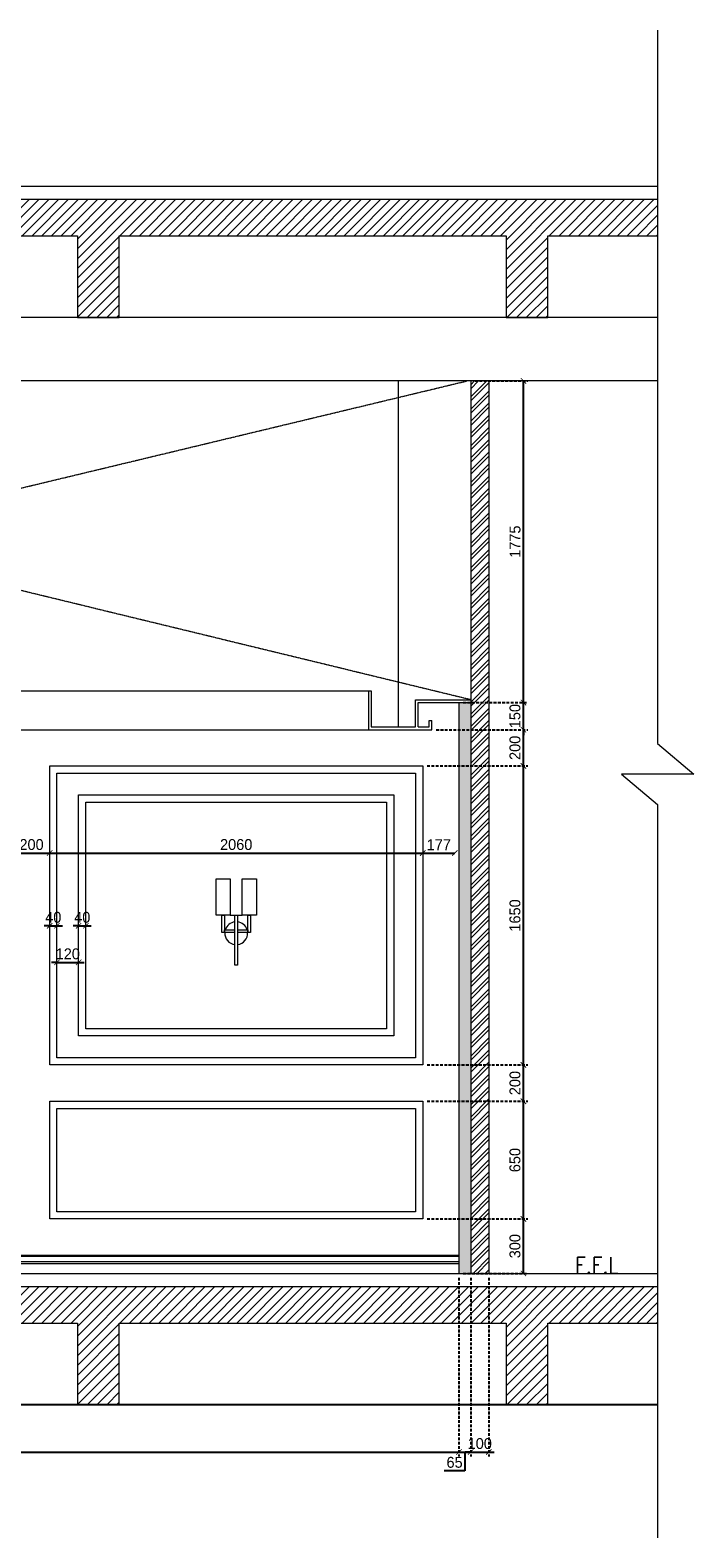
# Model space of a CAD drawing. Header units: millimetres. Extents: x 325 to 282792, y 120 to 12645.
# Tile 10 of 15: x 254630 to 258294, y 4326 to 12645. Entities that reach past the tile are written whole.
import ezdxf

# ---------------------------------------------------------------- set-up
doc = ezdxf.new("R2010")
doc.units = ezdxf.units.MM
doc.header["$LTSCALE"] = 2.5
doc.linetypes.add('DASHED2', pattern=[9.525, 6.35, -3.175])
doc.linetypes.add('HIDDEN', pattern=[0.375, 0.25, -0.125])
for name, color, linetype, lineweight in [('Dimension', 40, 'Continuous', 0), ('ELEVATION 1', 143, 'Continuous', 18), ('ELEVATION 3', 23, 'Continuous', 13), ('ELEVATION 4', 157, 'Continuous', 9), ('ELEVATION 5', 156, 'Continuous', 5), ('HATCH LIGHT', 250, 'Continuous', 0), ('HATCH MEDIUM', 251, 'Continuous', 5), ('ROOM TEXT', 7, 'Continuous', 5)]:
    doc.layers.add(name, color=color, linetype=linetype, lineweight=lineweight)
doc.layers.add('ELEVATION-4', color=8, linetype='Continuous')
doc.styles.add('MTEXT', font='romans.shx', dxfattribs={"width": 0.85})
doc.styles.get("Standard").update_dxf_attribs({"font": 'GOTHIC.TTF'})
doc.dimstyles.new('AJKD_30', dxfattribs={"dimscale": 30, "dimtxt": 2, "dimasz": 1, "dimexe": 0.8, "dimexo": 0.8, "dimgap": 0.5, "dimtad": 1, "dimdec": 0, "dimzin": 0, "dimdsep": 46, "dimtxsty": 'Standard', "dimblk": 'ARCHTICK', "dimcen": 0.125, "dimclrd": 251, "dimclre": 251, "dimclrt": 42, "dimadec": 0, "dimazin": 0, "dimtfac": 1, "dimtdec": 0, "dimtix": 1, "dimtmove": 1, "dimatfit": 3, "dimfxl": 0, "dimtolj": 1, "dimtzin": 0, "dimarcsym": 0})

# ---------------------------------------------------------------- blocks, each defined once
blk = doc.blocks.new('E WL')
blk.add_line((-32.7, 276.1), (32.7, 276.1))
for points in [[(-111.4, 476.2), (-32.7, 476.2), (-32.7, 276.1), (-111.4, 276.1)], [(32.7, 476.2), (111.4, 476.2), (111.4, 276.1), (32.7, 276.1)], [(-79.5, 276.1), (-64.5, 276.1), (-64.5, 180.5), (-79.5, 180.5)], [(-7.5, 276.1), (7.5, 276.1), (7.5, 0), (-7.5, 0)], [(64.5, 276.1), (79.5, 276.1), (79.5, 180.5), (64.5, 180.5)]]:
    blk.add_lwpolyline(points, close=True)
for points in [[(-7.5, 180.5), (-64.5, 180.5), (-64.5, 195.5), (-7.5, 195.5)], [(7.5, 195.5), (64.5, 195.5), (64.5, 180.5), (7.5, 180.5)]]:
    blk.add_lwpolyline(points)
for start, end in [(176.59121, 263.10582), (96.89418, 162.68536), (17.31464, 83.21619), (276.78381, 3.40879)]:
    blk.add_arc((0.1, 176.8), 62.9, start, end)
blk = doc.blocks.new('_ArchTick')
at = {"color": 0, "linetype": 'ByBlock', "const_width": 0.15}
blk.add_lwpolyline([(-0.5, -0.5), (0.5, 0.5)], dxfattribs=at)
blk = doc.blocks.new('*D115')
at = {"layer": 'Defpoints', "color": 0}
for p in [(256797.5, 6085.3), (257353.4, 6085.3), (256997.5, 5785.3)]:
    blk.add_point(p, dxfattribs=at)
at = {"layer": 'Dimension', "color": 251, "linetype": 'DASHED2', "lineweight": -2}
for p, q in [((256821.5, 6085.3), (257377.4, 6085.3)), ((257021.5, 5785.3), (257377.4, 5785.3))]:
    blk.add_line(p, q, dxfattribs=at)
at = {"layer": 'Dimension', "color": 251, "lineweight": -2}
blk.add_line((257353.4, 5785.3), (257353.4, 6085.3), dxfattribs=at)
at = {"layer": 'Dimension', "color": 251, "lineweight": -2, "xscale": 30, "yscale": 30, "zscale": 30}
for p, rotation in [((257353.4, 6085.3), 90), ((257353.4, 5785.3), 270)]:
    blk.add_blockref('_ArchTick', p, dxfattribs=dict(at, rotation=rotation))
at = {"layer": 'Dimension', "color": 42, "insert": (257306.9, 5935.3), "char_height": 60, "attachment_point": 5, "rotation": 90}
blk.add_mtext('\\A1;300', dxfattribs=at)
blk = doc.blocks.new('*D116')
at = {"layer": 'Defpoints', "color": 0}
for p in [(256797.5, 6735.3), (257353.4, 6735.3), (256797.5, 6085.3)]:
    blk.add_point(p, dxfattribs=at)
at = {"layer": 'Dimension', "color": 251, "linetype": 'DASHED2', "lineweight": -2}
for p, q in [((256821.5, 6735.3), (257377.4, 6735.3)), ((256821.5, 6085.3), (257377.4, 6085.3))]:
    blk.add_line(p, q, dxfattribs=at)
at = {"layer": 'Dimension', "color": 251, "lineweight": -2}
blk.add_line((257353.4, 6085.3), (257353.4, 6735.3), dxfattribs=at)
at = {"layer": 'Dimension', "color": 251, "lineweight": -2, "xscale": 30, "yscale": 30, "zscale": 30}
for p, rotation in [((257353.4, 6735.3), 90), ((257353.4, 6085.3), 270)]:
    blk.add_blockref('_ArchTick', p, dxfattribs=dict(at, rotation=rotation))
at = {"layer": 'Dimension', "color": 42, "insert": (257306.9, 6410.3), "char_height": 60, "attachment_point": 5, "rotation": 90}
blk.add_mtext('\\A1;650', dxfattribs=at)
blk = doc.blocks.new('*D117')
at = {"layer": 'Defpoints', "color": 0}
for p in [(256797.5, 6935.3), (257353.4, 6935.3), (256797.5, 6735.3)]:
    blk.add_point(p, dxfattribs=at)
at = {"layer": 'Dimension', "color": 251, "linetype": 'DASHED2', "lineweight": -2}
for p, q in [((256821.5, 6935.3), (257377.4, 6935.3)), ((256821.5, 6735.3), (257377.4, 6735.3))]:
    blk.add_line(p, q, dxfattribs=at)
at = {"layer": 'Dimension', "color": 251, "lineweight": -2}
blk.add_line((257353.4, 6735.3), (257353.4, 6935.3), dxfattribs=at)
at = {"layer": 'Dimension', "color": 251, "lineweight": -2, "xscale": 30, "yscale": 30, "zscale": 30}
for p, rotation in [((257353.4, 6935.3), 90), ((257353.4, 6735.3), 270)]:
    blk.add_blockref('_ArchTick', p, dxfattribs=dict(at, rotation=rotation))
at = {"layer": 'Dimension', "color": 42, "insert": (257306.9, 6835.3), "char_height": 60, "attachment_point": 5, "rotation": 90}
blk.add_mtext('\\A1;200', dxfattribs=at)
blk = doc.blocks.new('*D118')
at = {"layer": 'Defpoints', "color": 0}
for p in [(256797.5, 8585.2), (257353.4, 8585.2), (256797.5, 6935.3)]:
    blk.add_point(p, dxfattribs=at)
at = {"layer": 'Dimension', "color": 251, "linetype": 'DASHED2', "lineweight": -2}
for p, q in [((256821.5, 8585.2), (257377.4, 8585.2)), ((256821.5, 6935.3), (257377.4, 6935.3))]:
    blk.add_line(p, q, dxfattribs=at)
at = {"layer": 'Dimension', "color": 251, "lineweight": -2}
blk.add_line((257353.4, 6935.3), (257353.4, 8585.2), dxfattribs=at)
at = {"layer": 'Dimension', "color": 251, "lineweight": -2, "xscale": 30, "yscale": 30, "zscale": 30}
for p, rotation in [((257353.4, 8585.2), 90), ((257353.4, 6935.3), 270)]:
    blk.add_blockref('_ArchTick', p, dxfattribs=dict(at, rotation=rotation))
at = {"layer": 'Dimension', "color": 42, "insert": (257306.9, 7760.2), "char_height": 60, "attachment_point": 5, "rotation": 90}
blk.add_mtext('\\A1;1650', dxfattribs=at)
blk = doc.blocks.new('*D119')
at = {"layer": 'Defpoints', "color": 0}
for p in [(256847.5, 8785.3), (257353.4, 8785.3), (256797.5, 8585.2)]:
    blk.add_point(p, dxfattribs=at)
at = {"layer": 'Dimension', "color": 251, "linetype": 'DASHED2', "lineweight": -2}
for p, q in [((256871.5, 8785.3), (257377.4, 8785.3)), ((256821.5, 8585.2), (257377.4, 8585.2))]:
    blk.add_line(p, q, dxfattribs=at)
at = {"layer": 'Dimension', "color": 251, "lineweight": -2}
blk.add_line((257353.4, 8585.2), (257353.4, 8785.3), dxfattribs=at)
at = {"layer": 'Dimension', "color": 251, "lineweight": -2, "xscale": 30, "yscale": 30, "zscale": 30}
for p, rotation in [((257353.4, 8785.3), 90), ((257353.4, 8585.2), 270)]:
    blk.add_blockref('_ArchTick', p, dxfattribs=dict(at, rotation=rotation))
at = {"layer": 'Dimension', "color": 42, "insert": (257306.9, 8685.2), "char_height": 60, "attachment_point": 5, "rotation": 90}
blk.add_mtext('\\A1;200', dxfattribs=at)
blk = doc.blocks.new('*D120')
at = {"layer": 'Defpoints', "color": 0}
for p in [(256997.5, 8935.3), (257353.4, 8935.3), (256847.5, 8785.3)]:
    blk.add_point(p, dxfattribs=at)
at = {"layer": 'Dimension', "color": 251, "linetype": 'DASHED2', "lineweight": -2}
for p, q in [((257021.5, 8935.3), (257377.4, 8935.3)), ((256871.5, 8785.3), (257377.4, 8785.3))]:
    blk.add_line(p, q, dxfattribs=at)
at = {"layer": 'Dimension', "color": 251, "lineweight": -2}
for p, q in [((257353.4, 8935.3), (257353.4, 8965.3)), ((257353.4, 8785.3), (257353.4, 8935.3)), ((257353.4, 8785.3), (257353.4, 8755.3))]:
    blk.add_line(p, q, dxfattribs=at)
at = {"layer": 'Dimension', "color": 251, "lineweight": -2, "xscale": 30, "yscale": 30, "zscale": 30}
for p, rotation in [((257353.4, 8935.3), 270), ((257353.4, 8785.3), 90)]:
    blk.add_blockref('_ArchTick', p, dxfattribs=dict(at, rotation=rotation))
at = {"layer": 'Dimension', "color": 42, "insert": (257306.9, 8860.3), "char_height": 60, "attachment_point": 5, "rotation": 90}
blk.add_mtext('\\A1;150', dxfattribs=at)
blk = doc.blocks.new('*D121')
at = {"layer": 'Defpoints', "color": 0}
for p in [(257062.3, 10710.3), (257353.4, 10710.3), (256997.5, 8935.3)]:
    blk.add_point(p, dxfattribs=at)
at = {"layer": 'Dimension', "color": 251, "linetype": 'DASHED2', "lineweight": -2}
for p, q in [((257086.3, 10710.3), (257377.4, 10710.3)), ((257021.5, 8935.3), (257377.4, 8935.3))]:
    blk.add_line(p, q, dxfattribs=at)
at = {"layer": 'Dimension', "color": 251, "lineweight": -2}
blk.add_line((257353.4, 8935.3), (257353.4, 10710.3), dxfattribs=at)
at = {"layer": 'Dimension', "color": 251, "lineweight": -2, "xscale": 30, "yscale": 30, "zscale": 30}
for p, rotation in [((257353.4, 10710.3), 90), ((257353.4, 8935.3), 270)]:
    blk.add_blockref('_ArchTick', p, dxfattribs=dict(at, rotation=rotation))
at = {"layer": 'Dimension', "color": 42, "insert": (257307.6, 9822.8), "char_height": 60, "attachment_point": 5, "rotation": 90}
blk.add_mtext('\\A1;1775', dxfattribs=at)
blk = doc.blocks.new('*D127')
at = {"layer": 'Defpoints', "color": 0}
for p in [(254537.5, 8104.7), (254737.5, 8104.7), (254737.5, 8104.7)]:
    blk.add_point(p, dxfattribs=at)
at = {"layer": 'Dimension', "color": 251, "lineweight": -2}
blk.add_line((254537.5, 8104.7), (254737.5, 8104.7), dxfattribs=at)
at = {"layer": 'Dimension', "color": 251, "lineweight": -2, "xscale": 30, "yscale": 30, "zscale": 30, "rotation": 180}
blk.add_blockref('_ArchTick', (254537.5, 8104.7), dxfattribs=at)
at = {"layer": 'Dimension', "color": 251, "lineweight": -2, "xscale": 30, "yscale": 30, "zscale": 30}
blk.add_blockref('_ArchTick', (254737.5, 8104.7), dxfattribs=at)
at = {"layer": 'Dimension', "color": 42, "insert": (254637.5, 8151.2), "char_height": 60, "attachment_point": 5}
blk.add_mtext('\\A1;200', dxfattribs=at)
blk = doc.blocks.new('*D128')
at = {"layer": 'Defpoints', "color": 0}
for p in [(254737.5, 8104.7), (256797.5, 8104.7), (256797.5, 8104.7)]:
    blk.add_point(p, dxfattribs=at)
at = {"layer": 'Dimension', "color": 251, "lineweight": -2}
blk.add_line((254737.5, 8104.7), (256797.5, 8104.7), dxfattribs=at)
at = {"layer": 'Dimension', "color": 251, "lineweight": -2, "xscale": 30, "yscale": 30, "zscale": 30, "rotation": 180}
blk.add_blockref('_ArchTick', (254737.5, 8104.7), dxfattribs=at)
at = {"layer": 'Dimension', "color": 251, "lineweight": -2, "xscale": 30, "yscale": 30, "zscale": 30}
blk.add_blockref('_ArchTick', (256797.5, 8104.7), dxfattribs=at)
at = {"layer": 'Dimension', "color": 42, "insert": (255767.5, 8151.2), "char_height": 60, "attachment_point": 5}
blk.add_mtext('\\A1;2060', dxfattribs=at)
blk = doc.blocks.new('*D129')
at = {"layer": 'Defpoints', "color": 0}
for p in [(256797.5, 8104.7), (256974.6, 8104.7), (256974.6, 8104.7)]:
    blk.add_point(p, dxfattribs=at)
at = {"layer": 'Dimension', "color": 251, "lineweight": -2}
blk.add_line((256797.5, 8104.7), (256974.6, 8104.7), dxfattribs=at)
at = {"layer": 'Dimension', "color": 251, "lineweight": -2, "xscale": 30, "yscale": 30, "zscale": 30, "rotation": 180}
blk.add_blockref('_ArchTick', (256797.5, 8104.7), dxfattribs=at)
at = {"layer": 'Dimension', "color": 251, "lineweight": -2, "xscale": 30, "yscale": 30, "zscale": 30}
blk.add_blockref('_ArchTick', (256974.6, 8104.7), dxfattribs=at)
at = {"layer": 'Dimension', "color": 42, "insert": (256886.1, 8150.5), "char_height": 60, "attachment_point": 5}
blk.add_mtext('\\A1;177', dxfattribs=at)
blk = doc.blocks.new('*D137')
at = {"layer": 'Defpoints', "color": 0}
for p in [(254737.5, 7703.3), (254777.5, 7703.3), (254777.5, 7703.3)]:
    blk.add_point(p, dxfattribs=at)
at = {"layer": 'Dimension', "color": 251, "lineweight": -2}
for p, q in [((254737.5, 7703.3), (254707.5, 7703.3)), ((254737.5, 7703.3), (254777.5, 7703.3)), ((254777.5, 7703.3), (254807.5, 7703.3))]:
    blk.add_line(p, q, dxfattribs=at)
at = {"layer": 'Dimension', "color": 251, "lineweight": -2, "xscale": 30, "yscale": 30, "zscale": 30}
blk.add_blockref('_ArchTick', (254737.5, 7703.3), dxfattribs=at)
at = {"layer": 'Dimension', "color": 251, "lineweight": -2, "xscale": 30, "yscale": 30, "zscale": 30, "rotation": 180}
blk.add_blockref('_ArchTick', (254777.5, 7703.3), dxfattribs=at)
at = {"layer": 'Dimension', "color": 42, "insert": (254757.5, 7749.8), "char_height": 60, "attachment_point": 5}
blk.add_mtext('\\A1;40', dxfattribs=at)
blk = doc.blocks.new('*D138')
at = {"layer": 'Defpoints', "color": 0}
for p in [(254897.5, 7703.3), (254937.5, 7703.3), (254937.5, 7703.3)]:
    blk.add_point(p, dxfattribs=at)
at = {"layer": 'Dimension', "color": 251, "lineweight": -2}
for p, q in [((254897.5, 7703.3), (254867.5, 7703.3)), ((254897.5, 7703.3), (254937.5, 7703.3)), ((254937.5, 7703.3), (254967.5, 7703.3))]:
    blk.add_line(p, q, dxfattribs=at)
at = {"layer": 'Dimension', "color": 251, "lineweight": -2, "xscale": 30, "yscale": 30, "zscale": 30}
blk.add_blockref('_ArchTick', (254897.5, 7703.3), dxfattribs=at)
at = {"layer": 'Dimension', "color": 251, "lineweight": -2, "xscale": 30, "yscale": 30, "zscale": 30, "rotation": 180}
blk.add_blockref('_ArchTick', (254937.5, 7703.3), dxfattribs=at)
at = {"layer": 'Dimension', "color": 42, "insert": (254917.5, 7749.8), "char_height": 60, "attachment_point": 5}
blk.add_mtext('\\A1;40', dxfattribs=at)
blk = doc.blocks.new('*D139')
at = {"layer": 'Defpoints', "color": 0}
for p in [(254777.5, 7501.5), (254897.5, 7501.5), (254897.5, 7501.5)]:
    blk.add_point(p, dxfattribs=at)
at = {"layer": 'Dimension', "color": 251, "lineweight": -2}
for p, q in [((254777.5, 7501.5), (254747.5, 7501.5)), ((254777.5, 7501.5), (254897.5, 7501.5)), ((254897.5, 7501.5), (254927.5, 7501.5))]:
    blk.add_line(p, q, dxfattribs=at)
at = {"layer": 'Dimension', "color": 251, "lineweight": -2, "xscale": 30, "yscale": 30, "zscale": 30}
blk.add_blockref('_ArchTick', (254777.5, 7501.5), dxfattribs=at)
at = {"layer": 'Dimension', "color": 251, "lineweight": -2, "xscale": 30, "yscale": 30, "zscale": 30, "rotation": 180}
blk.add_blockref('_ArchTick', (254897.5, 7501.5), dxfattribs=at)
at = {"layer": 'Dimension', "color": 42, "insert": (254837.5, 7548), "char_height": 60, "attachment_point": 5}
blk.add_mtext('\\A1;120', dxfattribs=at)
blk = doc.blocks.new('*D144')
at = {"layer": 'Defpoints', "color": 0}
for p in [(250017.2, 5785.3), (256997.5, 5785.3), (256997.5, 4799.3)]:
    blk.add_point(p, dxfattribs=at)
at = {"layer": 'Dimension', "color": 251, "linetype": 'DASHED2', "lineweight": -2}
for p, q in [((250017.2, 5761.3), (250017.2, 4775.3)), ((256997.5, 5761.3), (256997.5, 4775.3))]:
    blk.add_line(p, q, dxfattribs=at)
at = {"layer": 'Dimension', "color": 251, "lineweight": -2}
blk.add_line((250017.2, 4799.3), (256997.5, 4799.3), dxfattribs=at)
at = {"layer": 'Dimension', "color": 251, "lineweight": -2, "xscale": 30, "yscale": 30, "zscale": 30, "rotation": 180}
blk.add_blockref('_ArchTick', (250017.2, 4799.3), dxfattribs=at)
at = {"layer": 'Dimension', "color": 251, "lineweight": -2, "xscale": 30, "yscale": 30, "zscale": 30}
blk.add_blockref('_ArchTick', (256997.5, 4799.3), dxfattribs=at)
at = {"layer": 'Dimension', "color": 42, "insert": (253507.4, 4845.8), "char_height": 60, "attachment_point": 5}
blk.add_mtext('\\A1;6980', dxfattribs=at)
blk = doc.blocks.new('*D145')
at = {"layer": 'Defpoints', "color": 0}
for p in [(256997.5, 5785.3), (257062.3, 5785.3), (257062.3, 4799.3)]:
    blk.add_point(p, dxfattribs=at)
at = {"layer": 'Dimension', "color": 251, "linetype": 'DASHED2', "lineweight": -2}
for p, q in [((256997.5, 5761.3), (256997.5, 4775.3)), ((257062.3, 5761.3), (257062.3, 4775.3))]:
    blk.add_line(p, q, dxfattribs=at)
at = {"layer": 'Dimension', "color": 251, "lineweight": -2}
for p, q in [((256997.5, 4799.3), (257062.3, 4799.3)), ((257029.9, 4799.3), (257029.9, 4695.5)), ((257029.9, 4695.5), (256916.6, 4695.5))]:
    blk.add_line(p, q, dxfattribs=at)
at = {"layer": 'Dimension', "color": 251, "lineweight": -2, "xscale": 30, "yscale": 30, "zscale": 30, "rotation": 180}
blk.add_blockref('_ArchTick', (256997.5, 4799.3), dxfattribs=at)
at = {"layer": 'Dimension', "color": 251, "lineweight": -2, "xscale": 30, "yscale": 30, "zscale": 30}
blk.add_blockref('_ArchTick', (257062.3, 4799.3), dxfattribs=at)
at = {"layer": 'Dimension', "color": 42, "insert": (256973.3, 4742.1), "char_height": 60, "attachment_point": 5}
blk.add_mtext('\\A1;65', dxfattribs=at)
blk = doc.blocks.new('*D146')
at = {"layer": 'Defpoints', "color": 0}
for p in [(257062.3, 5785.3), (257162.3, 5785.3), (257162.3, 4799.3)]:
    blk.add_point(p, dxfattribs=at)
at = {"layer": 'Dimension', "color": 251, "linetype": 'DASHED2', "lineweight": -2}
for p, q in [((257062.3, 5761.3), (257062.3, 4775.3)), ((257162.3, 5761.3), (257162.3, 4775.3))]:
    blk.add_line(p, q, dxfattribs=at)
at = {"layer": 'Dimension', "color": 251, "lineweight": -2}
for p, q in [((257062.3, 4799.3), (257032.3, 4799.3)), ((257062.3, 4799.3), (257162.3, 4799.3)), ((257162.3, 4799.3), (257192.3, 4799.3))]:
    blk.add_line(p, q, dxfattribs=at)
at = {"layer": 'Dimension', "color": 251, "lineweight": -2, "xscale": 30, "yscale": 30, "zscale": 30}
blk.add_blockref('_ArchTick', (257062.3, 4799.3), dxfattribs=at)
at = {"layer": 'Dimension', "color": 251, "lineweight": -2, "xscale": 30, "yscale": 30, "zscale": 30, "rotation": 180}
blk.add_blockref('_ArchTick', (257162.3, 4799.3), dxfattribs=at)
at = {"layer": 'Dimension', "color": 42, "insert": (257112.3, 4845.8), "char_height": 60, "attachment_point": 5}
blk.add_mtext('\\A1;100', dxfattribs=at)

msp = doc.modelspace()

# ---------------------------------------------------------------- hatches: boundary and pattern name
at = {"layer": 'Dimension'}
h = msp.add_hatch(dxfattribs=at)
h.set_pattern_fill('ANSI32', color=251, scale=5)
h.paths.add_polyline_path([(257162.3, 10710.3), (257062.3, 10710.3), (257062.3, 5785.3), (257162.3, 5785.3)])
at = {"layer": 'HATCH LIGHT'}
h = msp.add_hatch(dxfattribs=at)
h.set_pattern_fill('ANSI31', color=256, scale=12)
h.set_pattern_definition([(45, (111593.59, 42.364), (-26.940768, 26.940768), [])])
h.paths.add_polyline_path([(258094.5, 11510.3), (258094.5, 11710.3), (248976.4, 11710.3), (248976.4, 11510.3), (250159.3, 11510.3), (250159.3, 11060.3), (250389.3, 11060.3), (250389.3, 11510.3), (252525.3, 11510.3), (252525.3, 11060.3), (252755.3, 11060.3), (252755.3, 11510.3), (254891.3, 11510.3), (254891.3, 11060.3), (255121.3, 11060.3), (255121.3, 11510.3), (257257.3, 11510.3), (257257.3, 11060.3), (257487.3, 11060.3), (257487.3, 11510.3)])
h = msp.add_hatch(dxfattribs=at)
h.set_pattern_fill('ANSI36', color=256, scale=7)
h.paths.add_polyline_path([(257062.3, 8935.3), (256997.5, 8935.3), (256997.5, 5785.3), (257062.3, 5785.3)])
h = msp.add_hatch(dxfattribs=at)
h.set_pattern_fill('ANSI31', color=256, scale=12)
h.set_pattern_definition([(45, (111593.59, -5957.636), (-26.940768, 26.940768), [])])
h.paths.add_polyline_path([(258094.5, 5510.3), (258094.5, 5710.3), (248976.4, 5710.3), (248976.4, 5510.3), (250159.3, 5510.3), (250159.3, 5060.3), (250389.3, 5060.3), (250389.3, 5510.3), (252525.3, 5510.3), (252525.3, 5060.3), (252755.3, 5060.3), (252755.3, 5510.3), (254891.3, 5510.3), (254891.3, 5060.3), (255121.3, 5060.3), (255121.3, 5510.3), (257257.3, 5510.3), (257257.3, 5060.3), (257487.3, 5060.3), (257487.3, 5510.3)])

# ---------------------------------------------------------------- linework, layer by layer
at = {"layer": 'ELEVATION 1'}
for p, q in [((258094.5, 11710.3), (248976.4, 11710.3)), ((252755.3, 11510.3), (254891.3, 11510.3)), ((254891.3, 11510.3), (254891.3, 11060.3)), ((255121.3, 11060.3), (255121.3, 11510.3)), ((255121.3, 11510.3), (257257.3, 11510.3)), ((257257.3, 11510.3), (257257.3, 11060.3)), ((257487.3, 11510.3), (258094.5, 11510.3)), ((257487.3, 11060.3), (257487.3, 11510.3)), ((254891.3, 11060.3), (255121.3, 11060.3)), ((257257.3, 11060.3), (257487.3, 11060.3)), ((257062.3, 10710.3), (257062.3, 5785.3)), ((257162.3, 10710.3), (257162.3, 5785.3)), ((256997.5, 8935.3), (256997.5, 5785.3)), ((258094.5, 5710.3), (248976.4, 5710.3)), ((252755.3, 5510.3), (254891.3, 5510.3)), ((254891.3, 5510.3), (254891.3, 5060.3)), ((255121.3, 5060.3), (255121.3, 5510.3)), ((255121.3, 5510.3), (257257.3, 5510.3)), ((257257.3, 5510.3), (257257.3, 5060.3)), ((257487.3, 5510.3), (258094.5, 5510.3)), ((257487.3, 5060.3), (257487.3, 5510.3)), ((254891.3, 5060.3), (255121.3, 5060.3)), ((257257.3, 5060.3), (257487.3, 5060.3))]:
    msp.add_line(p, q, dxfattribs=at)
at = {"layer": 'ELEVATION 3'}
for p, q in [((256497.5, 9000.3), (256497.5, 8785.3)), ((256497.5, 9000.3), (256512.5, 9000.3)), ((256512.5, 9000.3), (256512.5, 8800.3)), ((256757.5, 8800.3), (256757.5, 8950.3)), ((256757.5, 8950.3), (257062.3, 8950.3)), ((256772.5, 8800.3), (256772.5, 8935.3)), ((256772.5, 8935.3), (257062.3, 8935.3)), ((256832.5, 8800.3), (256832.5, 8835.3)), ((256832.5, 8835.3), (256847.5, 8835.3)), ((256847.5, 8785.3), (256847.5, 8835.3)), ((256497.5, 8785.3), (256847.5, 8785.3)), ((256512.5, 8800.3), (256757.5, 8800.3)), ((256772.5, 8800.3), (256832.5, 8800.3))]:
    msp.add_line(p, q, dxfattribs=at)
at = {"layer": 'ELEVATION 4'}
for p, q in [((258094.5, 11060.3), (248976.4, 11060.3)), ((258094.5, 10710.3), (248976.4, 10710.3)), ((256662.3, 10710.3), (256662.3, 8800.3)), ((250213.5, 9000.3), (256497.5, 9000.3)), ((249713.5, 5885.3), (256997.5, 5885.3)), ((249713.5, 5880.3), (256997.5, 5880.3)), ((249713.5, 5850.3), (256997.5, 5850.3)), ((249713.5, 5840.3), (256997.5, 5840.3))]:
    msp.add_line(p, q, dxfattribs=at)
for points in [[(248976.4, 11785.3), (258094.5, 11785.3)], [(248976.4, 5785.3), (258094.5, 5785.3)]]:
    msp.add_lwpolyline(points, dxfattribs=at)
for points in [[(254737.5, 8585.2), (256797.5, 8585.2), (256797.5, 6935.3), (254737.5, 6935.3)], [(254777.5, 8545.2), (256757.5, 8545.2), (256757.5, 6975.3), (254777.5, 6975.3)], [(254897.5, 8425.2), (256637.5, 8425.2), (256637.5, 7095.3), (254897.5, 7095.3)], [(254937.5, 8385.2), (256597.5, 8385.2), (256597.5, 7135.3), (254937.5, 7135.3)], [(254737.5, 6735.3), (256797.5, 6735.3), (256797.5, 6085.3), (254737.5, 6085.3)], [(254777.5, 6695.3), (256757.5, 6695.3), (256757.5, 6125.3), (254777.5, 6125.3)]]:
    msp.add_lwpolyline(points, close=True, dxfattribs=at)
at = {"layer": 'ELEVATION-4'}
msp.add_line((258094.5, 5060.3), (248976.4, 5060.3), dxfattribs=at)
at = {"layer": 'HATCH LIGHT', "linetype": 'HIDDEN', "ltscale": 5}
for p, q in [((249713.5, 8950.3), (257043.5, 10710.3)), ((257062.3, 8950.3), (249813.5, 10710.3))]:
    msp.add_line(p, q, dxfattribs=at)
at = {"layer": 'HATCH LIGHT'}
msp.add_line((250213.5, 8785.3), (256497.5, 8785.3), dxfattribs=at)
at = {"layer": 'HATCH MEDIUM', "ltscale": 1.5}
msp.add_lwpolyline([(258094.5, 12645.5), (258094.5, 8709.4), (258294.5, 8540.8), (257894.5, 8540.8), (258094.5, 8372.1), (258094.5, 4325.8)], dxfattribs=at)

# ---------------------------------------------------------------- block references
at = {"layer": 'ELEVATION 5'}
msp.add_blockref('E WL', (255767.5, 7485.3), dxfattribs=at)

# ---------------------------------------------------------------- texts
at = {"layer": 'ROOM TEXT', "insert": (257571.6, 5785.3, 0.2), "char_height": 90, "attachment_point": 7, "style": 'MTEXT'}
msp.add_mtext_dynamic_manual_height_columns('\\A1;{\\W1.088915; }F.F.L', width=443.719, gutter_width=1.8, heights=[0], dxfattribs=at)

# ---------------------------------------------------------------- dimensions: what is measured, and where the dimension line sits
at = {"layer": 'Dimension'}
for base, p1, p2, picture, middle in [((257353.4, 10710.3), (256997.5, 8935.3), (257062.3, 10710.3), '*D121', (257307.6, 9822.8)), ((257353.4, 8935.3), (256847.5, 8785.3), (256997.5, 8935.3), '*D120', (257306.9, 8860.3)), ((257353.4, 8785.3), (256797.5, 8585.2), (256847.5, 8785.3), '*D119', (257306.9, 8685.2)), ((257353.4, 8585.2), (256797.5, 6935.3), (256797.5, 8585.2), '*D118', (257306.9, 7760.2)), ((257353.4, 6935.3), (256797.5, 6735.3), (256797.5, 6935.3), '*D117', (257306.9, 6835.3)), ((257353.4, 6735.3), (256797.5, 6085.3), (256797.5, 6735.3), '*D116', (257306.9, 6410.3)), ((257353.4, 6085.3), (256997.5, 5785.3), (256797.5, 6085.3), '*D115', (257306.9, 5935.3))]:
    dim = msp.add_linear_dim(base=base, p1=p1, p2=p2, angle=90, dimstyle='AJKD_30', dxfattribs=at)
    dim.commit()
    dim.dimension.update_dxf_attribs({"geometry": picture, "text_midpoint": middle})
for base, p1, p2, picture, middle in [((254737.5, 8104.7), (254537.5, 8104.7), (254737.5, 8104.7), '*D127', (254637.5, 8151.2)), ((256797.5, 8104.7), (254737.5, 8104.7), (256797.5, 8104.7), '*D128', (255767.5, 8151.2)), ((256974.6, 8104.7), (256797.5, 8104.7), (256974.6, 8104.7), '*D129', (256886.1, 8150.5)), ((254777.5, 7703.3), (254737.5, 7703.3), (254777.5, 7703.3), '*D137', (254757.5, 7749.8)), ((254937.5, 7703.3), (254897.5, 7703.3), (254937.5, 7703.3), '*D138', (254917.5, 7749.8)), ((254897.5, 7501.5), (254777.5, 7501.5), (254897.5, 7501.5), '*D139', (254837.5, 7548)), ((256997.5, 4799.3), (250017.2, 5785.3), (256997.5, 5785.3), '*D144', (253507.4, 4845.8)), ((257162.3, 4799.3), (257062.3, 5785.3), (257162.3, 5785.3), '*D146', (257112.3, 4845.8))]:
    dim = msp.add_linear_dim(base=base, p1=p1, p2=p2, dimstyle='AJKD_30', dxfattribs=at)
    dim.commit()
    dim.dimension.update_dxf_attribs({"geometry": picture, "text_midpoint": middle})
dim = msp.add_linear_dim(base=(257062.3, 4799.3), p1=(256997.5, 5785.3), p2=(257062.3, 5785.3), dimstyle='AJKD_30', dxfattribs=at)
dim.commit()
dim.dimension.update_dxf_attribs({"geometry": '*D145', "text_midpoint": (257014.9, 4695.5), "dimtype": 160})

doc.saveas('drawing.dxf')
